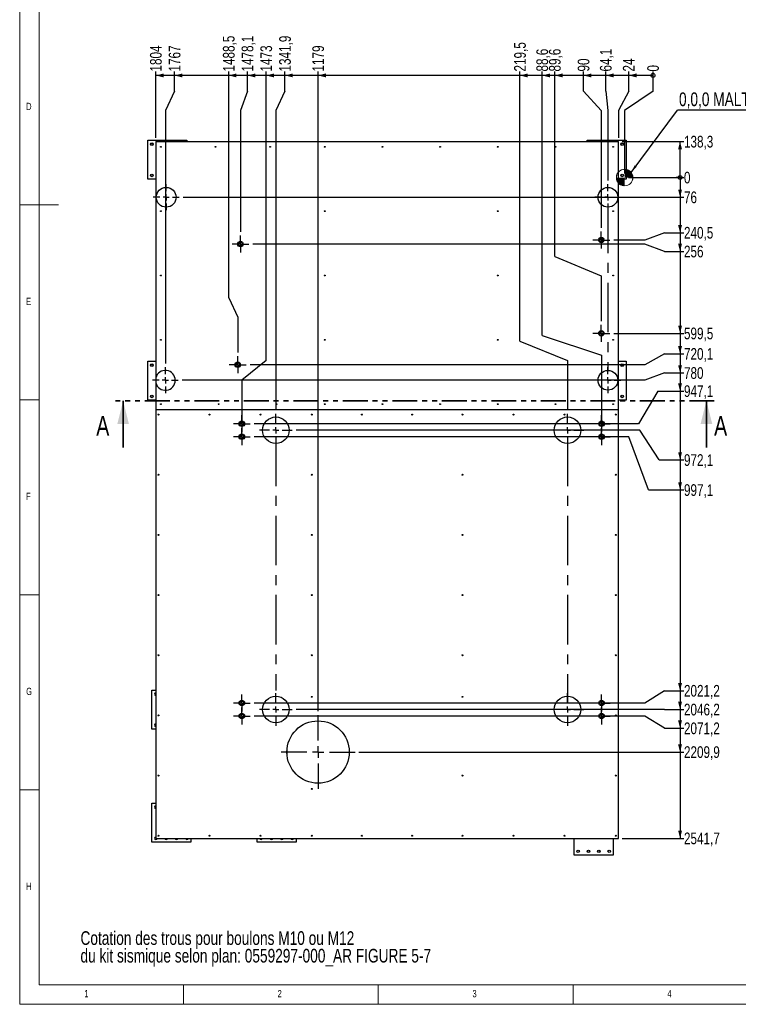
# Model space of a CAD drawing. Header units: millimetres. Extents: x 5 to 589, y 5 to 415.
# Tile 1 of 71: x 5 to 189, y 5 to 257. Entities that reach past the tile are written whole.
import ezdxf

# ---------------------------------------------------------------- set-up
doc = ezdxf.new("R2010")
doc.units = ezdxf.units.MM
doc.linetypes.add('CENTERX2', pattern=[20.32, 12.7, -2.54, 2.54, -2.54])
doc.linetypes.add('PHANTOM', pattern=[12.7, 6.35, -1.27, 1.27, -1.27, 1.27, -1.27])
for name, color, linetype in [('COTES', 1, 'Continuous'), ('NOTES', 6, 'Continuous'), ('TRAIT-FINS', 9, 'Continuous'), ('TRAIT-MIXTES', 3, 'CENTERX2')]:
    doc.layers.add(name, color=color, linetype=linetype)
doc.layers.add('TRAIT-FORT', color=4, linetype='Continuous', lineweight=25)
doc.styles.add('SLDTEXTSTYLE0', font='TXT', dxfattribs={"width": 0.75})
doc.dimstyles.new('SLDDIMSTYLE0', dxfattribs={"dimtxt": 3, "dimasz": 0.333333, "dimexe": 0, "dimexo": 0.0625, "dimgap": 0.75, "dimtad": 0, "dimtih": 1, "dimtoh": 1, "dimdec": 1, "dimlfac": 15, "dimrnd": 1e-09, "dimdsep": 46, "dimtxsty": 'SLDTEXTSTYLE0', "dimblk1": 'ORIGIN', "dimblk2": 'ORIGIN', "dimsah": 1, "dimcen": 0.09, "dimadec": 0, "dimazin": 2, "dimtfac": 1, "dimtdec": 1, "dimtofl": 0, "dimtmove": 0, "dimatfit": 3, "dimldrblk": 'ORIGIN', "dimfxl": 1, "dimfrac": 2, "dimtolj": 1, "dimtzin": 12, "dimarcsym": 0})
doc.dimstyles.new('SLDDIMSTYLE1', dxfattribs={"dimtxt": 3, "dimasz": 2, "dimexe": 0, "dimexo": 0.0625, "dimgap": 0.75, "dimtad": 0, "dimtih": 1, "dimtoh": 1, "dimdec": 1, "dimlfac": 15, "dimrnd": 1e-09, "dimzin": 12, "dimdsep": 46, "dimtxsty": 'SLDTEXTSTYLE0', "dimsah": 1, "dimcen": 0.09, "dimadec": 0, "dimazin": 3, "dimtfac": 1, "dimtdec": 1, "dimtofl": 0, "dimtmove": 0, "dimatfit": 3, "dimfxl": 1, "dimfrac": 2, "dimtolj": 1, "dimtzin": 12, "dimarcsym": 0})
doc.dimstyles.new('SLDDIMSTYLE2', dxfattribs={"dimtxt": 3, "dimasz": 2, "dimexe": 0, "dimexo": 0.0625, "dimgap": 0.75, "dimtad": 0, "dimtih": 1, "dimtoh": 1, "dimdec": 0, "dimlfac": 15, "dimrnd": 1e-09, "dimzin": 12, "dimdsep": 46, "dimtxsty": 'SLDTEXTSTYLE0', "dimsah": 1, "dimcen": 0.09, "dimadec": 0, "dimazin": 3, "dimtfac": 1, "dimtdec": 0, "dimtofl": 0, "dimtmove": 0, "dimatfit": 3, "dimfxl": 1, "dimfrac": 2, "dimtolj": 1, "dimtzin": 12, "dimarcsym": 0})
doc.dimstyles.new('SLDDIMSTYLE3', dxfattribs={"dimtxt": 0.18, "dimasz": 2, "dimexe": 0, "dimexo": 0.0625, "dimgap": 0, "dimtad": 0, "dimtih": 1, "dimtoh": 1, "dimdec": 0, "dimrnd": 1e-09, "dimzin": 0, "dimdsep": 46, "dimtxsty": 'Standard', "dimsah": 1, "dimcen": 0.09, "dimadec": 0, "dimazin": 0, "dimtfac": 2, "dimtdec": 0, "dimtofl": 0, "dimtmove": 0, "dimatfit": 3, "dimfxl": 1, "dimfrac": 2, "dimtolj": 1, "dimtzin": 0, "dimarcsym": 0})

# ---------------------------------------------------------------- blocks, each defined once
blk = doc.blocks.new('_Origin')
at = {"color": 0, "linetype": 'ByBlock', "lineweight": -2}
blk.add_line((0, 0), (-1, 0), dxfattribs=at)
blk.add_circle((0, 0), 0.5, dxfattribs=at)
blk = doc.blocks.new('_D')
at = {"layer": 'COTES', "color": 1, "transparency": 16777216}
blk.add_line((161.18, 217.01), (175.41, 217.01), dxfattribs=at)
blk.add_blockref('_Origin', (174.41, 217.01), dxfattribs=at)
at = {"layer": 'COTES', "color": 1, "transparency": 16777216, "insert": (175.41, 218.5), "char_height": 3, "attachment_point": 1, "style": 'SLDTEXTSTYLE0'}
blk.add_mtext('0', dxfattribs=at)
blk = doc.blocks.new('_D_1')
at = {"layer": 'COTES', "color": 1, "transparency": 16777216}
for p, q in [((174.41, 217.01), (174.41, 211.94)), ((46.91, 211.94), (175.41, 211.94))]:
    blk.add_line(p, q, dxfattribs=at)
blk.add_solid([(174.41, 211.94), (174.91, 213.94), (173.91, 213.94)], dxfattribs=at)
at = {"layer": 'COTES', "color": 1, "transparency": 16777216, "insert": (175.41, 213.43), "char_height": 3, "attachment_point": 1, "style": 'SLDTEXTSTYLE0'}
blk.add_mtext('76', dxfattribs=at)
blk = doc.blocks.new('_D_2')
at = {"layer": 'COTES', "color": 1, "transparency": 16777216}
for p, q in [((174.41, 211.94), (174.41, 202.86)), ((170.41, 202.86), (165.41, 200.97)), ((170.41, 202.86), (175.41, 202.86)), ((165.41, 200.97), (157.38, 200.97))]:
    blk.add_line(p, q, dxfattribs=at)
blk.add_solid([(174.41, 202.86), (174.91, 204.86), (173.91, 204.86)], dxfattribs=at)
at = {"layer": 'COTES', "color": 1, "transparency": 16777216, "insert": (175.41, 204.35), "char_height": 3, "attachment_point": 1, "style": 'SLDTEXTSTYLE0'}
blk.add_mtext('240,5', dxfattribs=at)
blk = doc.blocks.new('_D_3')
at = {"layer": 'COTES', "color": 1, "transparency": 16777216}
for p, q in [((174.41, 202.86), (174.41, 198.05)), ((165.41, 199.94), (64.81, 199.94)), ((170.41, 198.05), (165.41, 199.94)), ((170.41, 198.05), (175.41, 198.05))]:
    blk.add_line(p, q, dxfattribs=at)
blk.add_solid([(174.41, 198.05), (174.91, 200.05), (173.91, 200.05)], dxfattribs=at)
at = {"layer": 'COTES', "color": 1, "transparency": 16777216, "insert": (175.41, 199.54), "char_height": 3, "attachment_point": 1, "style": 'SLDTEXTSTYLE0'}
blk.add_mtext('256', dxfattribs=at)
blk = doc.blocks.new('_D_4')
at = {"layer": 'COTES', "color": 1, "transparency": 16777216}
for p, q in [((174.41, 198.05), (174.41, 177.05)), ((157.38, 177.05), (175.41, 177.05))]:
    blk.add_line(p, q, dxfattribs=at)
blk.add_solid([(174.41, 177.05), (174.91, 179.05), (173.91, 179.05)], dxfattribs=at)
at = {"layer": 'COTES', "color": 1, "transparency": 16777216, "insert": (175.41, 178.53), "char_height": 3, "attachment_point": 1, "style": 'SLDTEXTSTYLE0'}
blk.add_mtext('599,5', dxfattribs=at)
blk = doc.blocks.new('_D_5')
at = {"layer": 'COTES', "color": 1, "transparency": 16777216}
for p, q in [((174.41, 177.05), (174.41, 171.79)), ((170.41, 171.79), (165.41, 169)), ((170.41, 171.79), (175.41, 171.79)), ((165.41, 169), (64.12, 169))]:
    blk.add_line(p, q, dxfattribs=at)
blk.add_solid([(174.41, 171.79), (174.91, 173.79), (173.91, 173.79)], dxfattribs=at)
at = {"layer": 'COTES', "color": 1, "transparency": 16777216, "insert": (175.41, 173.28), "char_height": 3, "attachment_point": 1, "style": 'SLDTEXTSTYLE0'}
blk.add_mtext('720,1', dxfattribs=at)
blk = doc.blocks.new('_D_6')
at = {"layer": 'COTES', "color": 1, "transparency": 16777216}
for p, q in [((174.41, 171.79), (174.41, 166.89)), ((170.41, 166.89), (165.41, 165.01)), ((170.41, 166.89), (175.41, 166.89)), ((165.41, 165.01), (46.7, 165.01))]:
    blk.add_line(p, q, dxfattribs=at)
blk.add_solid([(174.41, 166.89), (174.91, 168.89), (173.91, 168.89)], dxfattribs=at)
at = {"layer": 'COTES', "color": 1, "transparency": 16777216, "insert": (175.41, 168.38), "char_height": 3, "attachment_point": 1, "style": 'SLDTEXTSTYLE0'}
blk.add_mtext('780', dxfattribs=at)
blk = doc.blocks.new('_D_7')
at = {"layer": 'COTES', "color": 1, "transparency": 16777216}
for p, q in [((174.41, 166.89), (174.41, 162.25)), ((168.75, 162.25), (163.75, 153.87)), ((168.75, 162.25), (175.41, 162.25)), ((163.75, 153.87), (65.15, 153.87))]:
    blk.add_line(p, q, dxfattribs=at)
blk.add_solid([(174.41, 162.25), (174.91, 164.25), (173.91, 164.25)], dxfattribs=at)
at = {"layer": 'COTES', "color": 1, "transparency": 16777216, "insert": (175.41, 163.74), "char_height": 3, "attachment_point": 1, "style": 'SLDTEXTSTYLE0'}
blk.add_mtext('947,1', dxfattribs=at)
blk = doc.blocks.new('_D_8')
at = {"layer": 'COTES', "color": 1, "transparency": 16777216}
for p, q in [((174.41, 162.25), (174.41, 144.58)), ((164.09, 152.2), (75.92, 152.2)), ((169.09, 144.58), (164.09, 152.2)), ((169.09, 144.58), (175.41, 144.58))]:
    blk.add_line(p, q, dxfattribs=at)
blk.add_solid([(174.41, 144.58), (174.91, 146.58), (173.91, 146.58)], dxfattribs=at)
at = {"layer": 'COTES', "color": 1, "transparency": 16777216, "insert": (175.41, 146.06), "char_height": 3, "attachment_point": 1, "style": 'SLDTEXTSTYLE0'}
blk.add_mtext('972,1', dxfattribs=at)
blk = doc.blocks.new('_D_9')
at = {"layer": 'COTES', "color": 1, "transparency": 16777216}
for p, q in [((161.29, 150.54), (65.15, 150.54)), ((166.29, 136.89), (161.29, 150.54)), ((174.41, 144.58), (174.41, 136.89)), ((166.29, 136.89), (175.41, 136.89))]:
    blk.add_line(p, q, dxfattribs=at)
blk.add_solid([(174.41, 136.89), (174.91, 138.89), (173.91, 138.89)], dxfattribs=at)
at = {"layer": 'COTES', "color": 1, "transparency": 16777216, "insert": (175.41, 138.37), "char_height": 3, "attachment_point": 1, "style": 'SLDTEXTSTYLE0'}
blk.add_mtext('997,1', dxfattribs=at)
blk = doc.blocks.new('_D_10')
at = {"layer": 'COTES', "color": 1, "transparency": 16777216}
for p, q in [((174.41, 136.89), (174.41, 85.41)), ((170.41, 85.41), (165.41, 82.26)), ((170.41, 85.41), (175.41, 85.41)), ((165.41, 82.26), (65.15, 82.26))]:
    blk.add_line(p, q, dxfattribs=at)
blk.add_solid([(174.41, 85.41), (174.91, 87.41), (173.91, 87.41)], dxfattribs=at)
at = {"layer": 'COTES', "color": 1, "transparency": 16777216, "insert": (175.41, 86.89), "char_height": 3, "attachment_point": 1, "style": 'SLDTEXTSTYLE0'}
blk.add_mtext('2021,2', dxfattribs=at)
blk = doc.blocks.new('_D_11')
at = {"layer": 'COTES', "color": 1, "transparency": 16777216}
for p, q in [((174.41, 85.41), (174.41, 80.6)), ((165.41, 80.6), (75.92, 80.6)), ((170.41, 80.6), (165.41, 80.6)), ((170.41, 80.6), (175.41, 80.6))]:
    blk.add_line(p, q, dxfattribs=at)
blk.add_solid([(174.41, 80.6), (174.91, 82.6), (173.91, 82.6)], dxfattribs=at)
at = {"layer": 'COTES', "color": 1, "transparency": 16777216, "insert": (175.41, 82.08), "char_height": 3, "attachment_point": 1, "style": 'SLDTEXTSTYLE0'}
blk.add_mtext('2046,2', dxfattribs=at)
blk = doc.blocks.new('_D_12')
at = {"layer": 'COTES', "color": 1, "transparency": 16777216}
for p, q in [((165.41, 78.93), (65.15, 78.93)), ((170.41, 75.79), (165.41, 78.93)), ((174.41, 80.6), (174.41, 75.79)), ((170.41, 75.79), (175.41, 75.79))]:
    blk.add_line(p, q, dxfattribs=at)
blk.add_solid([(174.41, 75.79), (174.91, 77.79), (173.91, 77.79)], dxfattribs=at)
at = {"layer": 'COTES', "color": 1, "transparency": 16777216, "insert": (175.41, 77.27), "char_height": 3, "attachment_point": 1, "style": 'SLDTEXTSTYLE0'}
blk.add_mtext('2071,2', dxfattribs=at)
blk = doc.blocks.new('_D_13')
at = {"layer": 'COTES', "color": 1, "transparency": 16777216}
for p, q in [((174.41, 75.79), (174.41, 69.68)), ((92.02, 69.68), (175.41, 69.68))]:
    blk.add_line(p, q, dxfattribs=at)
blk.add_solid([(174.41, 69.68), (174.91, 71.68), (173.91, 71.68)], dxfattribs=at)
at = {"layer": 'COTES', "color": 1, "transparency": 16777216, "insert": (175.41, 71.17), "char_height": 3, "attachment_point": 1, "style": 'SLDTEXTSTYLE0'}
blk.add_mtext('2209,9', dxfattribs=at)
blk = doc.blocks.new('_D_14')
at = {"layer": 'COTES', "color": 1, "transparency": 16777216}
for p, q in [((174.41, 69.68), (174.41, 47.56)), ((159.58, 47.56), (175.41, 47.56))]:
    blk.add_line(p, q, dxfattribs=at)
blk.add_solid([(174.41, 47.56), (174.91, 49.56), (173.91, 49.56)], dxfattribs=at)
at = {"layer": 'COTES', "color": 1, "transparency": 16777216, "insert": (175.41, 49.05), "char_height": 3, "attachment_point": 1, "style": 'SLDTEXTSTYLE0'}
blk.add_mtext('2541,7', dxfattribs=at)
blk = doc.blocks.new('_D_15')
at = {"layer": 'COTES', "color": 1, "transparency": 16777216}
for p, q in [((159.58, 226.23), (175.41, 226.23)), ((174.41, 217.01), (174.41, 226.23))]:
    blk.add_line(p, q, dxfattribs=at)
blk.add_solid([(174.41, 226.23), (173.91, 224.23), (174.91, 224.23)], dxfattribs=at)
at = {"layer": 'COTES', "color": 1, "transparency": 16777216, "insert": (175.41, 227.71), "char_height": 3, "attachment_point": 1, "style": 'SLDTEXTSTYLE0'}
blk.add_mtext('138,3', dxfattribs=at)
blk = doc.blocks.new('_D_16')
at = {"layer": 'COTES', "color": 1, "transparency": 16777216}
for p, q in [((167.48, 239.19), (167.48, 244.19)), ((167.48, 239.19), (160.18, 234.19)), ((160.18, 234.19), (160.18, 218.01))]:
    blk.add_line(p, q, dxfattribs=at)
blk.add_blockref('_Origin', (167.48, 243.19), dxfattribs=at)
at = {"layer": 'COTES', "color": 1, "transparency": 16777216, "insert": (165.99, 244.19), "char_height": 3, "attachment_point": 1, "rotation": 90, "style": 'SLDTEXTSTYLE0'}
blk.add_mtext('0', dxfattribs=at)
blk = doc.blocks.new('_D_17')
at = {"layer": 'COTES', "color": 1, "transparency": 16777216}
for p, q in [((161.24, 239.19), (161.24, 244.19)), ((167.48, 243.19), (161.24, 243.19)), ((161.24, 239.19), (158.58, 234.19)), ((158.58, 234.19), (158.58, 227.23))]:
    blk.add_line(p, q, dxfattribs=at)
blk.add_solid([(161.24, 243.19), (163.24, 242.69), (163.24, 243.69)], dxfattribs=at)
at = {"layer": 'COTES', "color": 1, "transparency": 16777216, "insert": (159.75, 244.19), "char_height": 3, "attachment_point": 1, "rotation": 90, "style": 'SLDTEXTSTYLE0'}
blk.add_mtext('24', dxfattribs=at)
blk = doc.blocks.new('_D_18')
at = {"layer": 'COTES', "color": 1, "transparency": 16777216}
for p, q in [((155.34, 239.19), (155.34, 244.19)), ((161.24, 243.19), (155.34, 243.19)), ((155.34, 239.19), (155.91, 234.19)), ((155.91, 234.19), (155.91, 216.28))]:
    blk.add_line(p, q, dxfattribs=at)
blk.add_solid([(155.34, 243.19), (157.34, 242.69), (157.34, 243.69)], dxfattribs=at)
at = {"layer": 'COTES', "color": 1, "transparency": 16777216, "insert": (153.86, 244.19), "char_height": 3, "attachment_point": 1, "rotation": 90, "style": 'SLDTEXTSTYLE0'}
blk.add_mtext('64,1', dxfattribs=at)
blk = doc.blocks.new('_D_19')
at = {"layer": 'COTES', "color": 1, "transparency": 16777216}
for p, q in [((149.63, 239.19), (149.63, 244.19)), ((155.34, 243.19), (149.63, 243.19)), ((149.63, 239.19), (154.21, 234.19)), ((154.21, 234.19), (154.21, 204.14))]:
    blk.add_line(p, q, dxfattribs=at)
blk.add_solid([(149.63, 243.19), (151.63, 242.69), (151.63, 243.69)], dxfattribs=at)
at = {"layer": 'COTES', "color": 1, "transparency": 16777216, "insert": (148.15, 244.19), "char_height": 3, "attachment_point": 1, "rotation": 90, "style": 'SLDTEXTSTYLE0'}
blk.add_mtext('90', dxfattribs=at)
blk = doc.blocks.new('_D_20')
at = {"layer": 'COTES', "color": 1, "transparency": 16777216}
for p, q in [((142.26, 196.78), (142.26, 244.19)), ((155.34, 243.19), (142.26, 243.19)), ((142.26, 196.78), (154.21, 191.78)), ((154.21, 191.78), (154.21, 180.21))]:
    blk.add_line(p, q, dxfattribs=at)
blk.add_solid([(142.26, 243.19), (144.26, 242.69), (144.26, 243.69)], dxfattribs=at)
at = {"layer": 'COTES', "color": 1, "transparency": 16777216, "insert": (140.77, 244.19), "char_height": 3, "attachment_point": 1, "rotation": 90, "style": 'SLDTEXTSTYLE0'}
blk.add_mtext('89,6', dxfattribs=at)
blk = doc.blocks.new('_D_21')
at = {"layer": 'COTES', "color": 1, "transparency": 16777216}
for p, q in [((139.03, 176.47), (139.03, 244.19)), ((142.26, 243.19), (139.03, 243.19)), ((139.03, 176.47), (154.28, 171.47)), ((154.28, 171.47), (154.28, 153.7))]:
    blk.add_line(p, q, dxfattribs=at)
blk.add_solid([(139.03, 243.19), (141.03, 242.69), (141.03, 243.69)], dxfattribs=at)
at = {"layer": 'COTES', "color": 1, "transparency": 16777216, "insert": (137.54, 244.19), "char_height": 3, "attachment_point": 1, "rotation": 90, "style": 'SLDTEXTSTYLE0'}
blk.add_mtext('88,6', dxfattribs=at)
blk = doc.blocks.new('_D_22')
at = {"layer": 'COTES', "color": 1, "transparency": 16777216}
for p, q in [((133.32, 175.09), (133.32, 244.19)), ((139.03, 243.19), (133.32, 243.19)), ((133.32, 175.09), (145.55, 170.09)), ((145.55, 170.09), (145.55, 157.4))]:
    blk.add_line(p, q, dxfattribs=at)
blk.add_solid([(133.32, 243.19), (135.32, 242.69), (135.32, 243.69)], dxfattribs=at)
at = {"layer": 'COTES', "color": 1, "transparency": 16777216, "insert": (131.84, 244.19), "char_height": 3, "attachment_point": 1, "rotation": 90, "style": 'SLDTEXTSTYLE0'}
blk.add_mtext('219,5', dxfattribs=at)
blk = doc.blocks.new('_D_23')
at = {"layer": 'COTES', "color": 1, "transparency": 16777216}
for p, q in [((81.55, 80.15), (81.55, 244.19)), ((133.32, 243.19), (81.55, 243.19))]:
    blk.add_line(p, q, dxfattribs=at)
blk.add_solid([(81.55, 243.19), (83.55, 242.69), (83.55, 243.69)], dxfattribs=at)
at = {"layer": 'COTES', "color": 1, "transparency": 16777216, "insert": (80.07, 244.19), "char_height": 3, "attachment_point": 1, "rotation": 90, "style": 'SLDTEXTSTYLE0'}
blk.add_mtext('1179', dxfattribs=at)
blk = doc.blocks.new('_D_24')
at = {"layer": 'COTES', "color": 1, "transparency": 16777216}
for p, q in [((73.05, 239.19), (73.05, 244.19)), ((81.55, 243.19), (73.05, 243.19)), ((73.05, 239.19), (70.72, 234.19)), ((70.72, 234.19), (70.72, 157.4))]:
    blk.add_line(p, q, dxfattribs=at)
blk.add_solid([(73.05, 243.19), (75.05, 242.69), (75.05, 243.69)], dxfattribs=at)
at = {"layer": 'COTES', "color": 1, "transparency": 16777216, "insert": (71.56, 244.19), "char_height": 3, "attachment_point": 1, "rotation": 90, "style": 'SLDTEXTSTYLE0'}
blk.add_mtext('1341,9', dxfattribs=at)
blk = doc.blocks.new('_D_25')
at = {"layer": 'COTES', "color": 1, "transparency": 16777216}
for p, q in [((68.24, 170.09), (68.24, 244.19)), ((73.05, 243.19), (68.24, 243.19)), ((68.24, 170.09), (61.99, 165.09)), ((61.99, 165.09), (61.99, 153.7))]:
    blk.add_line(p, q, dxfattribs=at)
blk.add_solid([(68.24, 243.19), (70.24, 242.69), (70.24, 243.69)], dxfattribs=at)
at = {"layer": 'COTES', "color": 1, "transparency": 16777216, "insert": (66.75, 244.19), "char_height": 3, "attachment_point": 1, "rotation": 90, "style": 'SLDTEXTSTYLE0'}
blk.add_mtext('1473', dxfattribs=at)
blk = doc.blocks.new('_D_26')
at = {"layer": 'COTES', "color": 1, "transparency": 16777216}
for p, q in [((63.43, 239.19), (63.43, 244.19)), ((68.24, 243.19), (63.43, 243.19)), ((63.43, 239.19), (61.64, 234.19)), ((61.64, 234.19), (61.64, 203.11))]:
    blk.add_line(p, q, dxfattribs=at)
blk.add_solid([(63.43, 243.19), (65.43, 242.69), (65.43, 243.69)], dxfattribs=at)
at = {"layer": 'COTES', "color": 1, "transparency": 16777216, "insert": (61.94, 244.19), "char_height": 3, "attachment_point": 1, "rotation": 90, "style": 'SLDTEXTSTYLE0'}
blk.add_mtext('1478,1', dxfattribs=at)
blk = doc.blocks.new('_D_27')
at = {"layer": 'COTES', "color": 1, "transparency": 16777216}
for p, q in [((58.62, 186.19), (58.62, 244.19)), ((63.43, 243.19), (58.62, 243.19)), ((58.62, 186.19), (60.95, 181.19)), ((60.95, 181.19), (60.95, 172.17))]:
    blk.add_line(p, q, dxfattribs=at)
blk.add_solid([(58.62, 243.19), (60.62, 242.69), (60.62, 243.69)], dxfattribs=at)
at = {"layer": 'COTES', "color": 1, "transparency": 16777216, "insert": (57.13, 244.19), "char_height": 3, "attachment_point": 1, "rotation": 90, "style": 'SLDTEXTSTYLE0'}
blk.add_mtext('1488,5', dxfattribs=at)
blk = doc.blocks.new('_D_28')
at = {"layer": 'COTES', "color": 1, "transparency": 16777216}
for p, q in [((44.72, 239.19), (44.72, 244.19)), ((58.62, 243.19), (44.72, 243.19)), ((44.72, 239.19), (42.37, 234.19)), ((42.37, 234.19), (42.37, 169.34))]:
    blk.add_line(p, q, dxfattribs=at)
blk.add_solid([(44.72, 243.19), (46.72, 242.69), (46.72, 243.69)], dxfattribs=at)
at = {"layer": 'COTES', "color": 1, "transparency": 16777216, "insert": (43.24, 244.19), "char_height": 3, "attachment_point": 1, "rotation": 90, "style": 'SLDTEXTSTYLE0'}
blk.add_mtext('1767', dxfattribs=at)
blk = doc.blocks.new('_D_29')
at = {"layer": 'COTES', "color": 1, "transparency": 16777216}
for p, q in [((39.91, 227.23), (39.91, 244.19)), ((44.72, 243.19), (39.91, 243.19))]:
    blk.add_line(p, q, dxfattribs=at)
blk.add_solid([(39.91, 243.19), (41.91, 242.69), (41.91, 243.69)], dxfattribs=at)
at = {"layer": 'COTES', "color": 1, "transparency": 16777216, "insert": (38.43, 244.19), "char_height": 3, "attachment_point": 1, "rotation": 90, "style": 'SLDTEXTSTYLE0'}
blk.add_mtext('1804', dxfattribs=at)
blk = doc.blocks.new('SW_NOTE_2')
at = {"layer": 'NOTES', "color": 0, "char_height": 3.5, "attachment_point": 1, "style": 'SLDTEXTSTYLE0'}
for s, insert in [('Cotation des trous pour boulons M10 ou M12', (0, 4.51)), ('du kit sismique selon plan: 0559297-000_AR FIGURE 5-7', (0, -0.01))]:
    blk.add_mtext(s, dxfattribs=dict(at, insert=insert))
blk = doc.blocks.new('SW_NOTE_3')
at = {"layer": 'NOTES', "color": 0}
blk.add_line((35.89, 0), (0, 0), dxfattribs=at)
at = {"layer": 'NOTES', "color": 0, "insert": (0.39, 4.53), "char_height": 3.5, "attachment_point": 1, "style": 'SLDTEXTSTYLE0'}
blk.add_mtext('0,0,0 MALTAIR02', dxfattribs=at)
blk = doc.blocks.new('SW_CENTERMARKSYMBOL_0')
at = {"layer": 'TRAIT-MIXTES', "color": 0}
for p, q in [((0, 1.6), (0, 4.2)), ((-1.6, 0), (-4.2, 0)), ((0, 0), (-0.8, 0)), ((0, 0), (0, 0.8)), ((0, 0), (0, -0.8)), ((0, 0), (0.8, 0)), ((1.6, 0), (4.2, 0)), ((0, -1.6), (0, -4.2))]:
    blk.add_line(p, q, dxfattribs=at)
blk = doc.blocks.new('SW_CENTERMARKSYMBOL_1')
at = {"layer": 'TRAIT-MIXTES', "color": 0}
for p, q in [((0, 1.6), (0, 4.2)), ((-1.6, 0), (-4.2, 0)), ((0, 0), (-0.8, 0)), ((0, 0), (0, 0.8)), ((0, 0), (0, -0.8)), ((0, 0), (0.8, 0)), ((1.6, 0), (4.2, 0)), ((0, -1.6), (0, -4.2))]:
    blk.add_line(p, q, dxfattribs=at)
blk = doc.blocks.new('SW_CENTERMARKSYMBOL_2')
at = {"layer": 'TRAIT-MIXTES', "color": 0}
for p, q in [((0, 1.6), (0, 4.2)), ((-1.6, 0), (-4.2, 0)), ((0, 0), (-0.8, 0)), ((0, 0), (0, 0.8)), ((0, 0), (0, -0.8)), ((0, 0), (0.8, 0)), ((1.6, 0), (4.2, 0)), ((0, -1.6), (0, -69.75))]:
    blk.add_line(p, q, dxfattribs=at)
blk = doc.blocks.new('SW_CENTERMARKSYMBOL_3')
at = {"layer": 'TRAIT-MIXTES', "color": 0}
for p, q in [((0, 1.6), (0, 4.2)), ((-1.6, 0), (-4.2, 0)), ((0, 0), (-0.8, 0)), ((0, 0), (0, 0.8)), ((0, 0), (0, -0.8)), ((0, 0), (0.8, 0)), ((1.6, 0), (4.2, 0)), ((0, -1.6), (0, -66.73))]:
    blk.add_line(p, q, dxfattribs=at)
blk = doc.blocks.new('SW_CENTERMARKSYMBOL_4')
at = {"layer": 'TRAIT-MIXTES', "color": 0}
for p, q in [((0, 1.6), (0, 3.33)), ((-1.6, 0), (-3.33, 0)), ((0, 0), (-0.8, 0)), ((0, 0), (0, 0.8)), ((0, 0), (0, -0.8)), ((0, 0), (0.8, 0)), ((1.6, 0), (3.33, 0)), ((0, -1.6), (0, -3.33))]:
    blk.add_line(p, q, dxfattribs=at)
blk = doc.blocks.new('SW_CENTERMARKSYMBOL_5')
at = {"layer": 'TRAIT-MIXTES', "color": 0}
for p, q in [((0, 1.6), (0, 3.33)), ((-1.6, 0), (-3.33, 0)), ((0, 0), (-0.8, 0)), ((0, 0), (0, 0.8)), ((0, 0), (0, -0.8)), ((0, 0), (0.8, 0)), ((1.6, 0), (3.33, 0)), ((0, -1.6), (0, -44.34))]:
    blk.add_line(p, q, dxfattribs=at)
blk = doc.blocks.new('SW_CENTERMARKSYMBOL_6')
at = {"layer": 'TRAIT-MIXTES', "color": 0}
for p, q in [((0, 1.6), (0, 3.33)), ((-1.6, 0), (-3.33, 0)), ((0, 0), (-0.8, 0)), ((0, 0), (0, 0.8)), ((0, 0), (0, -0.8)), ((0, 0), (0.8, 0)), ((1.6, 0), (3.33, 0)), ((0, -1.6), (0, -3.33))]:
    blk.add_line(p, q, dxfattribs=at)
blk = doc.blocks.new('SW_CENTERMARKSYMBOL_7')
at = {"layer": 'TRAIT-MIXTES', "color": 0}
for p, q in [((0, 1.6), (0, 3.33)), ((-1.6, 0), (-3.33, 0)), ((0, 0), (-0.8, 0)), ((0, 0), (0, 0.8)), ((0, 0), (0, -0.8)), ((0, 0), (0.8, 0)), ((1.6, 0), (3.33, 0)), ((0, -1.6), (0, -3.33))]:
    blk.add_line(p, q, dxfattribs=at)
blk = doc.blocks.new('SW_CENTERMARKSYMBOL_8')
at = {"layer": 'TRAIT-MIXTES', "color": 0}
for p, q in [((0, 2.93), (0, 9.47)), ((-2.93, 0), (-9.47, 0)), ((0, 0), (-1.47, 0)), ((0, 0), (0, 1.47)), ((0, 0), (0, -1.47)), ((0, 0), (1.47, 0)), ((2.93, 0), (9.47, 0)), ((0, -2.93), (0, -9.47))]:
    blk.add_line(p, q, dxfattribs=at)
blk = doc.blocks.new('SW_CENTERMARKSYMBOL_9')
at = {"layer": 'TRAIT-MIXTES', "color": 0}
for p, q in [((-1.47, 0), (-2.17, 0)), ((0, 0), (-1.47, 0)), ((0, 1.47), (0, 2.17)), ((0, 0), (0, 1.47)), ((0, 0), (0, -1.47)), ((0, 0), (1.47, 0)), ((1.47, 0), (2.17, 0)), ((0, -1.47), (0, -2.17))]:
    blk.add_line(p, q, dxfattribs=at)
blk = doc.blocks.new('SW_CENTERMARKSYMBOL_10')
at = {"layer": 'TRAIT-MIXTES', "color": 0}
for p, q in [((-1.47, 0), (-2.17, 0)), ((0, 0), (-1.47, 0)), ((0, 1.47), (0, 2.17)), ((0, 0), (0, 1.47)), ((0, 0), (0, -1.47)), ((0, 0), (1.47, 0)), ((1.47, 0), (2.17, 0)), ((0, -1.47), (0, -2.17))]:
    blk.add_line(p, q, dxfattribs=at)
blk = doc.blocks.new('SW_CENTERMARKSYMBOL_11')
at = {"layer": 'TRAIT-MIXTES', "color": 0}
for p, q in [((-1.47, 0), (-2.17, 0)), ((0, 0), (-1.47, 0)), ((0, 1.47), (0, 2.17)), ((0, 0), (0, 1.47)), ((0, 0), (0, -1.47)), ((0, 0), (1.47, 0)), ((1.47, 0), (2.17, 0)), ((0, -1.47), (0, -2.17))]:
    blk.add_line(p, q, dxfattribs=at)
blk = doc.blocks.new('SW_CENTERMARKSYMBOL_12')
at = {"layer": 'TRAIT-MIXTES', "color": 0}
for p, q in [((-1.47, 0), (-2.17, 0)), ((0, 0), (-1.47, 0)), ((0, 1.47), (0, 2.17)), ((0, 0), (0, 1.47)), ((0, 0), (0, -1.47)), ((0, 0), (1.47, 0)), ((1.47, 0), (2.17, 0)), ((0, -1.47), (0, -2.17))]:
    blk.add_line(p, q, dxfattribs=at)
blk = doc.blocks.new('SW_CENTERMARKSYMBOL_13')
at = {"layer": 'TRAIT-MIXTES', "color": 0}
for p, q in [((-1.47, 0), (-2.17, 0)), ((0, 0), (-1.47, 0)), ((0, 1.47), (0, 2.17)), ((0, 0), (0, 1.47)), ((0, 0), (0, -1.47)), ((0, 0), (1.47, 0)), ((1.47, 0), (2.17, 0)), ((0, -1.47), (0, -2.17))]:
    blk.add_line(p, q, dxfattribs=at)
blk = doc.blocks.new('SW_CENTERMARKSYMBOL_14')
at = {"layer": 'TRAIT-MIXTES', "color": 0}
for p, q in [((-1.47, 0), (-2.17, 0)), ((0, 0), (-1.47, 0)), ((0, 1.47), (0, 2.17)), ((0, 0), (0, 1.47)), ((0, 0), (0, -1.47)), ((0, 0), (1.47, 0)), ((1.47, 0), (2.17, 0)), ((0, -1.47), (0, -2.17))]:
    blk.add_line(p, q, dxfattribs=at)
blk = doc.blocks.new('SW_CENTERMARKSYMBOL_15')
at = {"layer": 'TRAIT-MIXTES', "color": 0}
for p, q in [((-1.47, 0), (-2.17, 0)), ((0, 0), (-1.47, 0)), ((0, 1.47), (0, 2.17)), ((0, 0), (0, 1.47)), ((0, 0), (0, -1.47)), ((0, 0), (1.47, 0)), ((1.47, 0), (2.17, 0)), ((0, -1.47), (0, -2.17))]:
    blk.add_line(p, q, dxfattribs=at)
blk = doc.blocks.new('SW_CENTERMARKSYMBOL_16')
at = {"layer": 'TRAIT-MIXTES', "color": 0}
for p, q in [((-1.47, 0), (-2.17, 0)), ((0, 0), (-1.47, 0)), ((0, 1.47), (0, 2.17)), ((0, 0), (0, 1.47)), ((0, 0), (0, -1.47)), ((0, 0), (1.47, 0)), ((1.47, 0), (2.17, 0)), ((0, -1.47), (0, -2.17))]:
    blk.add_line(p, q, dxfattribs=at)
blk = doc.blocks.new('SW_CENTERMARKSYMBOL_17')
at = {"layer": 'TRAIT-MIXTES', "color": 0}
for p, q in [((-1.47, 0), (-2.17, 0)), ((0, 0), (-1.47, 0)), ((0, 1.47), (0, 2.17)), ((0, 0), (0, 1.47)), ((0, 0), (0, -1.47)), ((0, 0), (1.47, 0)), ((1.47, 0), (2.17, 0)), ((0, -1.47), (0, -2.17))]:
    blk.add_line(p, q, dxfattribs=at)
blk = doc.blocks.new('SW_CENTERMARKSYMBOL_18')
at = {"layer": 'TRAIT-MIXTES', "color": 0}
for p, q in [((-1.47, 0), (-2.17, 0)), ((0, 0), (-1.47, 0)), ((0, 1.47), (0, 2.17)), ((0, 0), (0, 1.47)), ((0, 0), (0, -1.47)), ((0, 0), (1.47, 0)), ((1.47, 0), (2.17, 0)), ((0, -1.47), (0, -2.17))]:
    blk.add_line(p, q, dxfattribs=at)
blk = doc.blocks.new('SW_CENTERMARKSYMBOL_19')
at = {"layer": 'TRAIT-MIXTES', "color": 0}
for p, q in [((-1.47, 0), (-2.17, 0)), ((0, 0), (-1.47, 0)), ((0, 1.47), (0, 2.17)), ((0, 0), (0, 1.47)), ((0, 0), (0, -1.47)), ((0, 0), (1.47, 0)), ((1.47, 0), (2.17, 0)), ((0, -1.47), (0, -2.17))]:
    blk.add_line(p, q, dxfattribs=at)
blk = doc.blocks.new('SW_CENTERMARKSYMBOL_20')
at = {"layer": 'TRAIT-MIXTES', "color": 0}
for p, q in [((-1.47, 0), (-2.17, 0)), ((0, 0), (-1.47, 0)), ((0, 1.47), (0, 2.17)), ((0, 0), (0, 1.47)), ((0, 0), (0, -1.47)), ((0, 0), (1.47, 0)), ((1.47, 0), (2.17, 0)), ((0, -1.47), (0, -2.17))]:
    blk.add_line(p, q, dxfattribs=at)
blk = doc.blocks.new('SW_DOWELSYMBOL_0')
at = {"layer": 'TRAIT-FINS'}
h = blk.add_hatch(color=9, dxfattribs=at)
edge = h.paths.add_edge_path(flags=0)
edge.add_arc((0, 0), 2.12, 180, 270)
edge.add_line((0, -2.12), (0, 0))
edge.add_line((0, 0), (-2.12, 0))
h = blk.add_hatch(color=9, dxfattribs=at)
edge = h.paths.add_edge_path(flags=0)
edge.add_arc((0, 0), 2.12, 0, 90)
edge.add_line((0, 2.12), (0, 0))
edge.add_line((0, 0), (2.12, 0))
at = {"color": 0, "linetype": 'Continuous', "lineweight": 18}
blk.add_circle((0, 0), 2.12, dxfattribs=at)

msp = doc.modelspace()

# ---------------------------------------------------------------- linework, layer by layer
at = {"color": 7, "linetype": 'Continuous', "lineweight": 18}
for p, q in [((5, 415), (5, 5)), ((10, 410), (10, 10)), ((5, 210), (15, 210)), ((10, 160), (5, 160)), ((5, 110), (10, 110)), ((10, 60), (5, 60)), ((10, 10), (584, 10)), ((47, 5), (47, 10)), ((97, 10), (97, 5)), ((147, 5), (147, 10)), ((5, 5), (589, 5))]:
    msp.add_line(p, q, dxfattribs=at)
at = {"color": 7, "linetype": 'PHANTOM', "lineweight": 35}
msp.add_line((183.178, 159.7717), (29.5405, 159.7717), dxfattribs=at)
at = {"color": 7, "linetype": 'Continuous', "lineweight": 35}
for p, q in [((31.5405, 147.7717), (31.5405, 159.7717)), ((181.178, 147.7717), (181.178, 159.7717))]:
    msp.add_line(p, q, dxfattribs=at)
at = {"color": 7, "linetype": 'Continuous', "lineweight": 18}
msp.add_arc((160.1837, 217.0104), 2.1173, 270, 263.704626, dxfattribs=at)
at = {"color": 7, "linetype": 'Continuous', "lineweight": 35}
for points in [[(31.5405, 159.7717), (30.0405, 153.7717), (33.0405, 153.7717)], [(181.178, 159.7717), (179.678, 153.7717), (182.678, 153.7717)]]:
    msp.add_solid(points, dxfattribs=at)
at = {"layer": 'TRAIT-FORT', "color": 4, "linetype": 'Continuous', "lineweight": 25}
for p, q in [((37.914, 216.5606), (37.914, 226.5606)), ((37.914, 226.5606), (47.914, 226.5606)), ((39.914, 226.2272), (39.914, 165.6382)), ((39.914, 226.2272), (158.5807, 226.2272)), ((47.914, 226.5606), (47.914, 226.2272)), ((150.5807, 226.2272), (150.5807, 226.5606)), ((150.5807, 226.5606), (160.5807, 226.5606)), ((158.5807, 157.5606), (158.5807, 226.2272)), ((160.5807, 226.5606), (160.5807, 216.5606)), ((39.914, 216.5606), (37.914, 216.5606)), ((160.5807, 216.5606), (158.5807, 216.5606)), ((154.414, 201.4312), (154.414, 200.5181)), ((37.914, 169.8939), (39.914, 169.8939)), ((37.914, 159.8939), (37.914, 169.8939)), ((158.5807, 169.8939), (160.5807, 169.8939)), ((160.5807, 169.8939), (160.5807, 159.8939)), ((39.914, 165.6382), (39.914, 164.3812)), ((39.914, 164.3812), (39.914, 157.5606)), ((39.914, 159.8939), (37.914, 159.8939)), ((160.5807, 159.8939), (158.5807, 159.8939)), ((39.914, 157.5606), (158.5807, 157.5606)), ((39.914, 157.5606), (39.914, 157.5599)), ((39.914, 157.5599), (39.914, 47.5606)), ((39.914, 157.5599), (158.5807, 157.5599)), ((158.5807, 157.5599), (158.5807, 157.5606)), ((158.5807, 47.5606), (158.5807, 157.5599)), ((38.914, 75.5606), (38.914, 85.5606)), ((38.914, 85.5606), (39.914, 85.5606)), ((39.914, 75.5606), (38.914, 75.5606)), ((73.5807, 69.0311), (73.5807, 70.3364)), ((38.914, 46.5606), (38.914, 56.5606)), ((38.914, 56.5606), (39.914, 56.5606)), ((48.914, 46.5606), (38.914, 46.5606)), ((39.914, 47.5606), (158.5807, 47.5606)), ((48.914, 47.5606), (48.914, 46.5606)), ((65.914, 46.5606), (65.914, 47.5606)), ((75.914, 46.5606), (65.914, 46.5606)), ((75.914, 47.5606), (75.914, 46.5606)), ((147.2473, 43.2272), (147.2473, 47.5606)), ((157.2473, 47.5606), (157.2473, 43.2272)), ((157.2473, 43.2272), (147.2473, 43.2272))]:
    msp.add_line(p, q, dxfattribs=at)
for centre, radius in [((38.914, 225.5606), 0.3333), ((38.914, 225.5606), 0.2867), ((41.2473, 224.8939), 0.1133), ((55.2473, 224.8939), 0.1133), ((69.2473, 224.8939), 0.1133), ((83.2473, 224.8939), 0.1133), ((98.0473, 224.8939), 0.1133), ((112.8473, 224.8939), 0.1133), ((127.6473, 224.8939), 0.1133), ((142.4473, 224.8939), 0.1133), ((157.2473, 224.8939), 0.1133), ((159.5807, 225.5606), 0.3333), ((159.5807, 225.5606), 0.2867), ((38.914, 217.5606), 0.3333), ((38.914, 217.5606), 0.2867), ((159.5807, 217.5606), 0.3333), ((159.5807, 217.5606), 0.2867), ((42.5807, 211.9437), 2.5333), ((155.9073, 211.9437), 2.5333), ((41.2473, 208.3939), 0.1133), ((83.2473, 208.3939), 0.1133), ((127.6473, 208.3939), 0.1133), ((157.2473, 208.3939), 0.1133), ((61.644, 199.9418), 0.7), ((61.644, 199.9418), 0.5), ((154.2101, 200.9747), 0.7), ((154.2101, 200.9747), 0.5), ((41.2473, 191.8939), 0.1133), ((83.2473, 191.8939), 0.1133), ((127.6473, 191.8939), 0.1133), ((157.2473, 191.8939), 0.1133), ((154.2101, 177.0459), 0.7), ((154.2101, 177.0459), 0.5), ((41.2473, 175.3939), 0.1133), ((83.2473, 175.3939), 0.1133), ((127.6473, 175.3939), 0.1133), ((157.2473, 175.3939), 0.1133), ((38.914, 168.8939), 0.3333), ((38.914, 168.8939), 0.2867), ((60.9498, 169.0025), 0.7), ((60.9498, 169.0025), 0.5), ((159.5807, 168.8939), 0.3333), ((159.5807, 168.8939), 0.2867), ((155.9073, 165.0104), 2.5333), ((38.914, 160.8939), 0.3333), ((38.914, 160.8939), 0.2867), ((159.5807, 160.8939), 0.3333), ((159.5807, 160.8939), 0.2867), ((41.2473, 158.8939), 0.1133), ((56.0473, 158.8939), 0.1133), ((70.8473, 158.8939), 0.1133), ((83.2473, 158.8939), 0.1133), ((98.0473, 158.8939), 0.1133), ((112.8473, 158.8939), 0.1133), ((127.6473, 158.8939), 0.1133), ((142.4473, 158.8939), 0.1133), ((157.2473, 158.8939), 0.1133), ((40.5807, 156.2266), 0.1133), ((53.6918, 156.2266), 0.1133), ((61.9867, 153.8698), 0.7), ((61.9867, 153.8698), 0.5), ((66.8029, 156.2266), 0.1133), ((70.7207, 152.2037), 3.4), ((79.914, 156.2266), 0.1133), ((92.8029, 156.2266), 0.1133), ((105.6918, 156.2266), 0.1133), ((118.5807, 156.2266), 0.1133), ((131.6918, 156.2266), 0.1133), ((145.5473, 152.2037), 3.4), ((144.8029, 156.2266), 0.1133), ((154.2801, 153.8698), 0.7), ((154.2801, 153.8698), 0.5), ((157.914, 156.2266), 0.1133), ((61.9867, 150.5365), 0.7), ((61.9867, 150.5365), 0.5), ((154.2801, 150.5365), 0.7), ((154.2801, 150.5365), 0.5), ((40.5807, 140.7981), 0.1133), ((79.914, 140.7981), 0.1133), ((118.5807, 140.7981), 0.1133), ((157.914, 140.7981), 0.1133), ((40.5807, 125.3696), 0.1133), ((79.914, 125.3696), 0.1133), ((118.5807, 125.3696), 0.1133), ((157.914, 125.3696), 0.1133), ((40.5807, 109.9412), 0.1133), ((79.914, 109.9412), 0.1133), ((118.5807, 109.9412), 0.1133), ((157.914, 109.9412), 0.1133), ((40.5807, 94.5127), 0.1133), ((79.914, 94.5127), 0.1133), ((118.5807, 94.5127), 0.1133), ((157.914, 94.5127), 0.1133), ((70.7207, 80.5971), 3.4), ((79.914, 83.846), 0.1133), ((118.5807, 83.846), 0.1133), ((145.5473, 80.5971), 3.4), ((61.9867, 82.2631), 0.7), ((61.9867, 82.2631), 0.5), ((154.2801, 82.2631), 0.7), ((154.2801, 82.2631), 0.5), ((40.5807, 79.0842), 0.1133), ((61.9867, 78.9298), 0.7), ((61.9867, 78.9298), 0.5), ((154.2801, 78.9298), 0.7), ((154.2801, 78.9298), 0.5), ((157.914, 79.0842), 0.1133), ((81.554, 69.6837), 8), ((40.5807, 63.6557), 0.1133), ((118.5807, 63.6557), 0.1133), ((157.914, 63.6557), 0.1133), ((79.914, 60.2272), 0.1133), ((40.5807, 48.2272), 0.1133), ((53.6918, 48.2272), 0.1133), ((66.8029, 48.2272), 0.1133), ((79.914, 48.2272), 0.1133), ((92.8029, 48.2272), 0.1133), ((105.6918, 48.2272), 0.1133), ((118.5807, 48.2272), 0.1133), ((131.6918, 48.2272), 0.1133), ((144.8029, 48.2272), 0.1133), ((157.914, 48.2272), 0.1133), ((148.2473, 44.2272), 0.3333), ((148.2473, 44.2272), 0.2867), ((150.914, 44.2272), 0.3333), ((150.914, 44.2272), 0.2867), ((153.5807, 44.2272), 0.3333), ((153.5807, 44.2272), 0.2867), ((156.2473, 44.2272), 0.3333), ((156.2473, 44.2272), 0.2867)]:
    msp.add_circle(centre, radius, dxfattribs=at)
for centre, radius, start, end in [((42.3681, 165.0097), 2.5333, 194.364551, 165.635449), ((39.914, 84.5606), 0.3333, 90, 270), ((39.914, 84.5606), 0.2867, 90, 270), ((39.914, 76.5606), 0.3333, 90, 270), ((39.914, 76.5606), 0.2867, 90, 270), ((39.914, 55.5606), 0.3333, 90, 270), ((39.914, 55.5606), 0.2867, 90, 270), ((39.914, 47.5606), 0.3333, 90, 360), ((39.914, 47.5606), 0.2867, 90, 360), ((42.5807, 47.5606), 0.3333, 180, 360), ((42.5807, 47.5606), 0.2867, 180, 360), ((45.2473, 47.5606), 0.3333, 180, 360), ((45.2473, 47.5606), 0.2867, 180, 360), ((47.914, 47.5606), 0.3333, 180, 360), ((47.914, 47.5606), 0.2867, 180, 360), ((66.914, 47.5606), 0.3333, 180, 360), ((66.914, 47.5606), 0.2867, 180, 360), ((69.5807, 47.5606), 0.3333, 180, 360), ((69.5807, 47.5606), 0.2867, 180, 360), ((72.2473, 47.5606), 0.3333, 180, 360), ((72.2473, 47.5606), 0.2867, 180, 360), ((74.914, 47.5606), 0.3333, 180, 360), ((74.914, 47.5606), 0.2867, 180, 360)]:
    msp.add_arc(centre, radius, start, end, dxfattribs=at)

# ---------------------------------------------------------------- block references
at = {"color": 7, "linetype": 'Continuous', "lineweight": 18}
msp.add_blockref('SW_DOWELSYMBOL_0', (160.1837, 217.0104), dxfattribs=at)
at = {"layer": 'NOTES', "color": 211}
for name, p in [('SW_NOTE_3', (173.7507, 234.3026)), ('SW_NOTE_2', (20.5958, 19.2261))]:
    msp.add_blockref(name, p, dxfattribs=at)
at = {"layer": 'TRAIT-MIXTES', "color": 3}
for name, p in [('SW_CENTERMARKSYMBOL_6', (42.5807, 211.9437)), ('SW_CENTERMARKSYMBOL_5', (155.9073, 211.9437)), ('SW_CENTERMARKSYMBOL_19', (61.644, 199.9418)), ('SW_CENTERMARKSYMBOL_20', (154.2101, 200.9747)), ('SW_CENTERMARKSYMBOL_17', (154.2101, 177.0459)), ('SW_CENTERMARKSYMBOL_18', (60.9498, 169.0025)), ('SW_CENTERMARKSYMBOL_7', (42.3681, 165.0097)), ('SW_CENTERMARKSYMBOL_4', (155.9073, 165.0104)), ('SW_CENTERMARKSYMBOL_12', (61.9867, 153.8698)), ('SW_CENTERMARKSYMBOL_3', (70.7207, 152.2037)), ('SW_CENTERMARKSYMBOL_2', (145.5473, 152.2037)), ('SW_CENTERMARKSYMBOL_13', (154.2801, 153.8698)), ('SW_CENTERMARKSYMBOL_11', (61.9867, 150.5365)), ('SW_CENTERMARKSYMBOL_14', (154.2801, 150.5365)), ('SW_CENTERMARKSYMBOL_10', (61.9867, 82.2631)), ('SW_CENTERMARKSYMBOL_0', (70.7207, 80.5971)), ('SW_CENTERMARKSYMBOL_1', (145.5473, 80.5971)), ('SW_CENTERMARKSYMBOL_15', (154.2801, 82.2631)), ('SW_CENTERMARKSYMBOL_9', (61.9867, 78.9298)), ('SW_CENTERMARKSYMBOL_16', (154.2801, 78.9298)), ('SW_CENTERMARKSYMBOL_8', (81.554, 69.6837))]:
    msp.add_blockref(name, p, dxfattribs=at)

# ---------------------------------------------------------------- texts
at = {"color": 7, "linetype": 'Continuous', "char_height": 5, "attachment_point": 1, "style": 'SLDTEXTSTYLE0'}
for insert in [(24.644, 155.8436), (183.1484, 155.8436)]:
    msp.add_mtext('A', dxfattribs=dict(at, insert=insert))
at = {"layer": 'NOTES', "color": 211, "char_height": 1.8521, "attachment_point": 1, "style": 'SLDTEXTSTYLE0'}
for s, insert in [('D', (6.6667, 236.168)), ('E', (6.6667, 186.168)), ('F', (6.6667, 136.168)), ('G', (6.6667, 86.168)), ('H', (6.6667, 36.168)), ('1', (21.5833, 8.668)), ('2', (71.1667, 8.668)), ('3', (121.1667, 8.668)), ('4', (171.1667, 8.668))]:
    msp.add_mtext(s, dxfattribs=dict(at, insert=insert))

# ---------------------------------------------------------------- dimensions: what is measured, and where the dimension line sits
at = {"layer": 'COTES', "color": 1}
for feature_location, offset, dtype, origin, dimstyle, picture, middle in [((60.9498, 171.1691), (-2.3297, 73.0222), 1, (160.1837, 217.0104), 'SLDDIMSTYLE1', '_D_27', (58.62, 250.2872)), ((61.644, 202.1085), (1.7861, 42.0829), 1, (160.1837, 217.0104), 'SLDDIMSTYLE1', '_D_26', (63.4302, 250.2872)), ((70.7207, 156.4037), (2.3297, 87.7876), 1, (160.1837, 217.0104), 'SLDDIMSTYLE1', '_D_24', (73.0504, 250.2872)), ((39.914, 226.2272), (0, 17.9641), 1, (160.1837, 217.0104), 'SLDDIMSTYLE1', '_D_29', (39.914, 248.6247)), ((42.3681, 168.343), (2.356, 75.8483), 1, (160.1837, 217.0104), 'SLDDIMSTYLE2', '_D_28', (44.7241, 248.6247)), ((61.9867, 152.7031), (6.2536, 91.4882), 1, (160.1837, 217.0104), 'SLDDIMSTYLE1', '_D_25', (68.2403, 248.6247)), ((81.554, 79.1504), (0, 165.041), 1, (160.1837, 217.0104), 'SLDDIMSTYLE2', '_D_23', (81.554, 248.6247)), ((145.5473, 156.4037), (-12.2262, 87.7876), 1, (160.1837, 217.0104), 'SLDDIMSTYLE1', '_D_22', (133.3211, 249.1789)), ((154.2801, 152.7031), (-15.2532, 91.4882), 1, (160.1837, 217.0104), 'SLDDIMSTYLE1', '_D_21', (139.0268, 248.0705)), ((154.2101, 179.2125), (-11.955, 64.9788), 1, (160.1837, 217.0104), 'SLDDIMSTYLE1', '_D_20', (142.2551, 248.0705)), ((155.9073, 215.2771), (-0.5659, 28.9143), 1, (160.1837, 217.0104), 'SLDDIMSTYLE1', '_D_18', (155.3415, 248.0705)), ((154.2101, 203.1413), (-4.5766, 41.05), 1, (160.1837, 217.0104), 'SLDDIMSTYLE2', '_D_19', (149.6335, 246.408)), ((158.5807, 226.2272), (2.6598, 17.9641), 1, (160.1837, 217.0104), 'SLDDIMSTYLE1', '_D_17', (161.2405, 246.408)), ((160.1837412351, 217.0103951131), (7.2928619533, 27.1809583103), 1, (160.1837412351, 217.0103951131), 'SLDDIMSTYLE0', '_D_16', (167.4766031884, 245.2996867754)), ((158.5807, 226.2272), (16.8302, 0), 0, (160.1837, 217.0104), 'SLDDIMSTYLE1', '_D_15', (180.3984, 226.2272)), ((160.1837412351, 217.0103951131), (15.2271292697, 0), 0, (160.1837412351, 217.0103951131), 'SLDDIMSTYLE0', '_D', (176.5192038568, 217.0103951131)), ((45.7015, 165.0097), (129.7094, 1.8837), 0, (160.1837, 217.0104), 'SLDDIMSTYLE1', '_D_6', (178.7359, 166.8934)), ((45.914, 211.9437), (129.4969, 0), 0, (160.1837, 217.0104), 'SLDDIMSTYLE1', '_D_1', (177.6275, 211.9437)), ((63.1164, 169.0025), (112.2944, 2.7868), 0, (160.1837, 217.0104), 'SLDDIMSTYLE1', '_D_5', (180.3984, 171.7892)), ((63.8107, 199.9418), (111.6002, -1.8886), 0, (160.1837, 217.0104), 'SLDDIMSTYLE1', '_D_3', (178.7359, 198.0532)), ((64.1533, 153.8698), (111.2575, 8.3849), 0, (160.1837, 217.0104), 'SLDDIMSTYLE1', '_D_7', (180.3984, 162.2547)), ((64.1533, 150.5365), (111.2575, -13.6503), 0, (160.1837, 217.0104), 'SLDDIMSTYLE1', '_D_9', (180.3984, 136.8862)), ((64.1533, 82.2631), (111.2575, 3.1435), 0, (160.1837, 217.0104), 'SLDDIMSTYLE1', '_D_10', (181.5067, 85.4066)), ((64.1533, 78.9298), (111.2575, -3.1435), 0, (160.1837, 217.0104), 'SLDDIMSTYLE1', '_D_12', (181.5067, 75.7863)), ((74.9207, 152.2037), (100.4902, -7.6272), 0, (160.1837, 217.0104), 'SLDDIMSTYLE1', '_D_8', (180.3984, 144.5765)), ((74.9207, 80.5971), (100.4902, -0.0006), 0, (160.1837, 217.0104), 'SLDDIMSTYLE1', '_D_11', (181.5067, 80.5965)), ((91.0207, 69.6837), (84.3902, 0), 0, (160.1837, 217.0104), 'SLDDIMSTYLE1', '_D_13', (181.5067, 69.6837)), ((156.3767, 200.9747), (19.0341, 1.8886), 0, (160.1837, 217.0104), 'SLDDIMSTYLE1', '_D_2', (180.3984, 202.8633)), ((156.3767, 177.0459), (19.0341, 0), 0, (160.1837, 217.0104), 'SLDDIMSTYLE1', '_D_4', (180.3984, 177.0459)), ((158.5807, 47.5606), (16.8302, 0), 0, (160.1837, 217.0104), 'SLDDIMSTYLE1', '_D_14', (181.5067, 47.5606))]:
    dim = msp.add_ordinate_dim(feature_location=feature_location, offset=offset, dtype=dtype, origin=origin, dimstyle=dimstyle, dxfattribs=at)
    dim.commit()
    dim.dimension.update_dxf_attribs({"geometry": picture, "text_midpoint": middle})

# ---------------------------------------------------------------- leaders
at = {"layer": 'NOTES', "color": 211}
msp.add_leader([(161.8433, 218.3252), (173.7507, 234.3026)], dimstyle='SLDDIMSTYLE3', dxfattribs=at)

doc.saveas('drawing.dxf')
